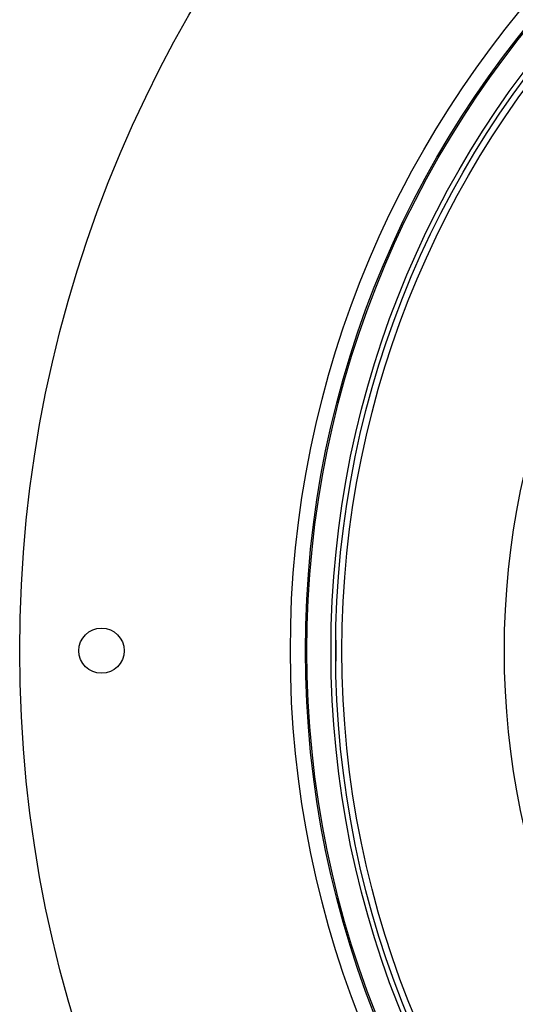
# Model space of a CAD drawing. Header units: millimetres. Extents: x 1417 to 2432, y 1469 to 2484.
# Tile 2 of 7: x 1417 to 1614, y 1836 to 2227. Entities that reach past the tile are written whole.
import ezdxf

# ---------------------------------------------------------------- set-up
doc = ezdxf.new("R2010")
doc.units = ezdxf.units.MM

msp = doc.modelspace()

# ---------------------------------------------------------------- linework, layer by layer
at = {"color": 7, "linetype": 'Continuous', "lineweight": 25}
for p, q in [((1542.79, 1980.5), (1542.79, 1976.5)), ((1542.79, 1976.5), (1542.79, 1972.5))]:
    msp.add_line(p, q, dxfattribs=at)
for centre, radius in [((1924.79, 1976.5), 507.5), ((1924.79, 1976.5), 400), ((1924.79, 1976.5), 394), ((1924.79, 1976.5), 393.39), ((1924.79, 1976.5), 383.85), ((1924.79, 1976.5), 382), ((1924.79, 1976.5), 379.5), ((1924.79, 1976.5), 315), ((1449.79, 1976.5), 9)]:
    msp.add_circle(centre, radius, dxfattribs=at)
for centre, start, end in [((1544.79, 1980.5), 173.4852, 180), ((1540.82, 1980.95), 353.4852, 359.3354), ((1544.79, 1972.5), 180, 186.5148), ((1540.82, 1972.04), 0.6646, 6.5148)]:
    msp.add_arc(centre, 2, start, end, dxfattribs=at)

doc.saveas('drawing.dxf')
